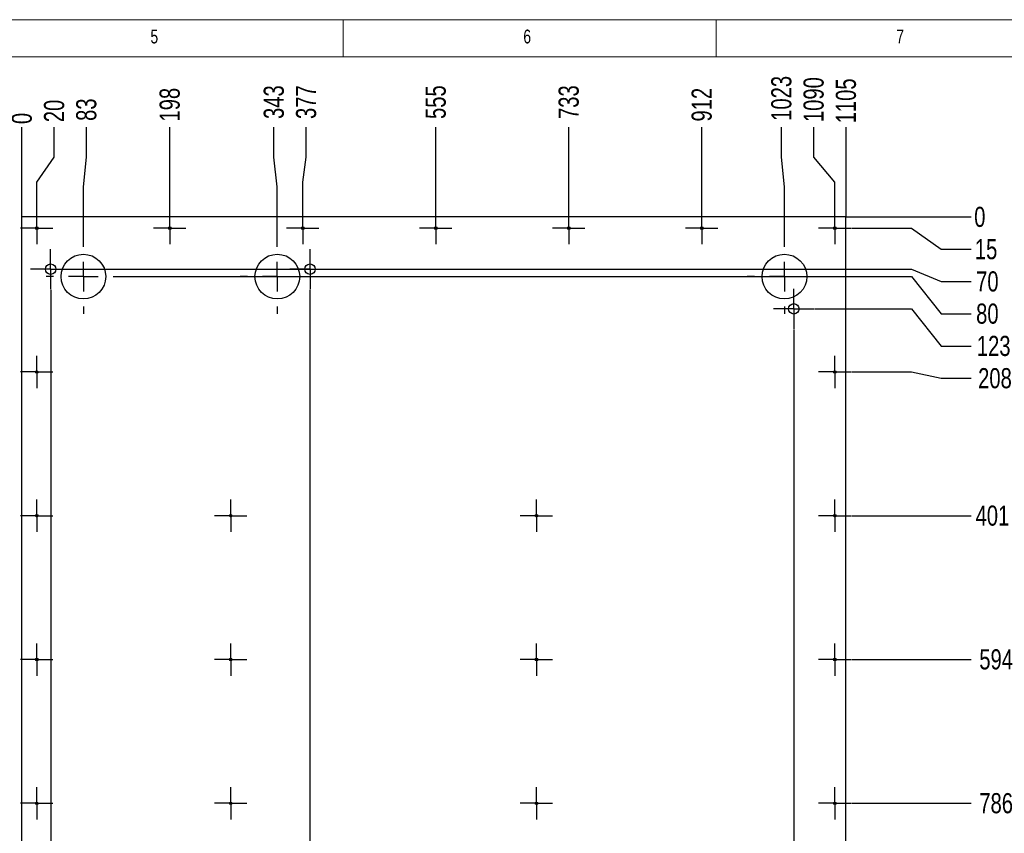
# Model space of a CAD drawing. Header units: millimetres. Extents: x 5 to 415, y 5 to 292.
# Tile 5 of 6: x 217 to 349, y 183 to 292. Entities that reach past the tile are written whole.
import ezdxf

# ---------------------------------------------------------------- set-up
doc = ezdxf.new("R2010")
doc.units = ezdxf.units.MM
doc.header["$PDSIZE"] = -1
doc.linetypes.add('CENTERX2', pattern=[20.32, 12.7, -2.54, 2.54, -2.54])
for name, color, linetype in [('COTES', 1, 'Continuous'), ('GRAVURES', 9, 'Continuous'), ('NOTES', 6, 'Continuous'), ('TRAIT-MIXTES', 3, 'CENTERX2')]:
    doc.layers.add(name, color=color, linetype=linetype)
doc.layers.add('TRAIT-FORT', color=4, linetype='Continuous', lineweight=25)
doc.styles.add('SLDTEXTSTYLE0', font='TXT', dxfattribs={"width": 0.75})
doc.dimstyles.new('SLDDIMSTYLE0', dxfattribs={"dimtxt": 2.7, "dimasz": 0.333333, "dimexe": 0, "dimexo": 0.0625, "dimgap": 0.675, "dimtad": 0, "dimtih": 1, "dimtoh": 1, "dimdec": 0, "dimlfac": 10, "dimrnd": 1e-09, "dimdsep": 46, "dimtxsty": 'SLDTEXTSTYLE0', "dimblk1": 'ORIGIN', "dimblk2": 'ORIGIN', "dimsah": 1, "dimcen": 0.09, "dimadec": 0, "dimazin": 2, "dimtfac": 1, "dimtdec": 0, "dimtofl": 0, "dimtmove": 0, "dimatfit": 3, "dimldrblk": 'ORIGIN', "dimfxl": 1, "dimfrac": 2, "dimtolj": 1, "dimtzin": 12, "dimarcsym": 0})
doc.dimstyles.new('SLDDIMSTYLE1', dxfattribs={"dimtxt": 2.7, "dimasz": 2, "dimexe": 0, "dimexo": 0.0625, "dimgap": 0.675, "dimtad": 0, "dimtih": 1, "dimtoh": 1, "dimdec": 0, "dimlfac": 10, "dimrnd": 1e-09, "dimzin": 12, "dimdsep": 46, "dimtxsty": 'SLDTEXTSTYLE0', "dimsah": 1, "dimcen": 0.09, "dimadec": 0, "dimazin": 3, "dimtfac": 1, "dimtdec": 0, "dimtofl": 0, "dimtmove": 0, "dimatfit": 3, "dimfxl": 1, "dimfrac": 2, "dimtolj": 1, "dimtzin": 12, "dimarcsym": 0})

# ---------------------------------------------------------------- blocks, each defined once
blk = doc.blocks.new('_D_29')
at = {"layer": 'COTES', "color": 0, "lineweight": -2, "transparency": 16777216}
blk.add_line((216.93, 265.6), (216.93, 277.57), dxfattribs=at)
at = {"layer": 'Defpoints', "color": 0, "transparency": 16777216}
for p in [(216.93, 277.57), (216.93, 265.54), (216.93, 265.54)]:
    blk.add_point(p, dxfattribs=at)
at = {"layer": 'COTES', "color": 0, "transparency": 16777216, "insert": (216.93, 278.75), "char_height": 2.7, "attachment_point": 5, "rotation": 90, "style": 'SLDTEXTSTYLE0'}
blk.add_mtext('\\A1;0', dxfattribs=at)
blk = doc.blocks.new('_Origin')
at = {"color": 0, "linetype": 'ByBlock', "lineweight": -2}
blk.add_line((0, 0), (-1, 0), dxfattribs=at)
blk.add_circle((0, 0), 0.5, dxfattribs=at)
blk = doc.blocks.new('_D_30')
at = {"layer": 'COTES', "color": 0, "lineweight": -2, "transparency": 16777216}
for p, q in [((221.26, 273.57), (221.26, 277.57)), ((218.93, 270.21), (221.26, 273.57)), ((218.93, 266.27), (218.93, 270.21))]:
    blk.add_line(p, q, dxfattribs=at)
at = {"layer": 'Defpoints', "color": 0, "transparency": 16777216}
for p in [(221.26, 277.57), (216.93, 265.54), (218.93, 266.21)]:
    blk.add_point(p, dxfattribs=at)
at = {"layer": 'COTES', "color": 0, "transparency": 16777216, "insert": (221.26, 279.76), "char_height": 2.7, "attachment_point": 5, "rotation": 90, "style": 'SLDTEXTSTYLE0'}
blk.add_mtext('\\A1;20', dxfattribs=at)
blk = doc.blocks.new('_D_31')
at = {"layer": 'COTES', "color": 0, "lineweight": -2, "transparency": 16777216}
for p, q in [((225.58, 273.57), (225.58, 277.57)), ((225.18, 269.57), (225.58, 273.57)), ((225.18, 262.6), (225.18, 269.57))]:
    blk.add_line(p, q, dxfattribs=at)
at = {"layer": 'Defpoints', "color": 0, "transparency": 16777216}
for p in [(225.58, 277.57), (216.93, 265.54), (225.18, 262.54)]:
    blk.add_point(p, dxfattribs=at)
at = {"layer": 'COTES', "color": 0, "transparency": 16777216, "insert": (225.58, 279.93), "char_height": 2.7, "attachment_point": 5, "rotation": 90, "style": 'SLDTEXTSTYLE0'}
blk.add_mtext('\\A1;83', dxfattribs=at)
blk = doc.blocks.new('_D_32')
at = {"layer": 'COTES', "color": 0, "lineweight": -2, "transparency": 16777216}
blk.add_line((236.76, 266.27), (236.76, 277.57), dxfattribs=at)
at = {"layer": 'Defpoints', "color": 0, "transparency": 16777216}
for p in [(236.76, 277.57), (216.93, 265.54), (236.76, 266.21)]:
    blk.add_point(p, dxfattribs=at)
at = {"layer": 'COTES', "color": 0, "transparency": 16777216, "insert": (236.76, 280.6), "char_height": 2.7, "attachment_point": 5, "rotation": 90, "style": 'SLDTEXTSTYLE0'}
blk.add_mtext('\\A1;198', dxfattribs=at)
blk = doc.blocks.new('_D_33')
at = {"layer": 'COTES', "color": 0, "lineweight": -2, "transparency": 16777216}
for p, q in [((250.72, 273.57), (250.72, 277.57)), ((251.18, 269.57), (250.72, 273.57)), ((251.18, 262.6), (251.18, 269.57))]:
    blk.add_line(p, q, dxfattribs=at)
at = {"layer": 'Defpoints', "color": 0, "transparency": 16777216}
for p in [(250.72, 277.57), (216.93, 265.54), (251.18, 262.54)]:
    blk.add_point(p, dxfattribs=at)
at = {"layer": 'COTES', "color": 0, "transparency": 16777216, "insert": (250.72, 280.94), "char_height": 2.7, "attachment_point": 5, "rotation": 90, "style": 'SLDTEXTSTYLE0'}
blk.add_mtext('\\A1;343', dxfattribs=at)
blk = doc.blocks.new('_D_34')
at = {"layer": 'COTES', "color": 0, "lineweight": -2, "transparency": 16777216}
for p, q in [((255.05, 273.57), (255.05, 277.57)), ((254.59, 270.21), (255.05, 273.57)), ((254.59, 266.27), (254.59, 270.21))]:
    blk.add_line(p, q, dxfattribs=at)
at = {"layer": 'Defpoints', "color": 0, "transparency": 16777216}
for p in [(255.05, 277.57), (216.93, 265.54), (254.59, 266.21)]:
    blk.add_point(p, dxfattribs=at)
at = {"layer": 'COTES', "color": 0, "transparency": 16777216, "insert": (255.05, 280.94), "char_height": 2.7, "attachment_point": 5, "rotation": 90, "style": 'SLDTEXTSTYLE0'}
blk.add_mtext('\\A1;377', dxfattribs=at)
blk = doc.blocks.new('_D_35')
at = {"layer": 'COTES', "color": 0, "lineweight": -2, "transparency": 16777216}
blk.add_line((272.43, 266.27), (272.43, 277.57), dxfattribs=at)
at = {"layer": 'Defpoints', "color": 0, "transparency": 16777216}
for p in [(272.43, 277.57), (216.93, 265.54), (272.43, 266.21)]:
    blk.add_point(p, dxfattribs=at)
at = {"layer": 'COTES', "color": 0, "transparency": 16777216, "insert": (272.43, 280.94), "char_height": 2.7, "attachment_point": 5, "rotation": 90, "style": 'SLDTEXTSTYLE0'}
blk.add_mtext('\\A1;555', dxfattribs=at)
blk = doc.blocks.new('_D_36')
at = {"layer": 'COTES', "color": 0, "lineweight": -2, "transparency": 16777216}
blk.add_line((290.26, 266.27), (290.26, 277.57), dxfattribs=at)
at = {"layer": 'Defpoints', "color": 0, "transparency": 16777216}
for p in [(290.26, 277.57), (216.93, 265.54), (290.26, 266.21)]:
    blk.add_point(p, dxfattribs=at)
at = {"layer": 'COTES', "color": 0, "transparency": 16777216, "insert": (290.26, 280.94), "char_height": 2.7, "attachment_point": 5, "rotation": 90, "style": 'SLDTEXTSTYLE0'}
blk.add_mtext('\\A1;733', dxfattribs=at)
blk = doc.blocks.new('_D_37')
at = {"layer": 'COTES', "color": 0, "lineweight": -2, "transparency": 16777216}
blk.add_line((308.09, 266.27), (308.09, 277.57), dxfattribs=at)
at = {"layer": 'Defpoints', "color": 0, "transparency": 16777216}
for p in [(308.09, 277.57), (216.93, 265.54), (308.09, 266.21)]:
    blk.add_point(p, dxfattribs=at)
at = {"layer": 'COTES', "color": 0, "transparency": 16777216, "insert": (308.09, 280.6), "char_height": 2.7, "attachment_point": 5, "rotation": 90, "style": 'SLDTEXTSTYLE0'}
blk.add_mtext('\\A1;912', dxfattribs=at)
blk = doc.blocks.new('_D_38')
at = {"layer": 'COTES', "color": 0, "lineweight": -2, "transparency": 16777216}
for p, q in [((318.77, 273.57), (318.77, 277.57)), ((319.18, 269.57), (318.77, 273.57)), ((319.18, 262.6), (319.18, 269.57))]:
    blk.add_line(p, q, dxfattribs=at)
at = {"layer": 'Defpoints', "color": 0, "transparency": 16777216}
for p in [(318.77, 277.57), (216.93, 265.54), (319.18, 262.54)]:
    blk.add_point(p, dxfattribs=at)
at = {"layer": 'COTES', "color": 0, "transparency": 16777216, "insert": (318.77, 281.45), "char_height": 2.7, "attachment_point": 5, "rotation": 90, "style": 'SLDTEXTSTYLE0'}
blk.add_mtext('\\A1;1023', dxfattribs=at)
blk = doc.blocks.new('_D_39')
at = {"layer": 'COTES', "color": 0, "lineweight": -2, "transparency": 16777216}
for p, q in [((323.1, 273.57), (323.1, 277.57)), ((325.93, 270.21), (323.1, 273.57)), ((325.93, 266.27), (325.93, 270.21))]:
    blk.add_line(p, q, dxfattribs=at)
at = {"layer": 'Defpoints', "color": 0, "transparency": 16777216}
for p in [(323.1, 277.57), (216.93, 265.54), (325.93, 266.21)]:
    blk.add_point(p, dxfattribs=at)
at = {"layer": 'COTES', "color": 0, "transparency": 16777216, "insert": (323.1, 281.28), "char_height": 2.7, "attachment_point": 5, "rotation": 90, "style": 'SLDTEXTSTYLE0'}
blk.add_mtext('\\A1;1090', dxfattribs=at)
blk = doc.blocks.new('_D_40')
at = {"layer": 'COTES', "color": 0, "lineweight": -2, "transparency": 16777216}
blk.add_line((327.43, 265.6), (327.43, 277.57), dxfattribs=at)
at = {"layer": 'Defpoints', "color": 0, "transparency": 16777216}
for p in [(327.43, 277.57), (216.93, 265.54), (327.43, 265.54)]:
    blk.add_point(p, dxfattribs=at)
at = {"layer": 'COTES', "color": 0, "transparency": 16777216, "insert": (327.43, 281.11), "char_height": 2.7, "attachment_point": 5, "rotation": 90, "style": 'SLDTEXTSTYLE0'}
blk.add_mtext('\\A1;1105', dxfattribs=at)
blk = doc.blocks.new('_D_42')
at = {"layer": 'COTES', "color": 0, "lineweight": -2, "transparency": 16777216}
for p, q in [((220.79, 255.78), (220.79, 122.85)), ((220.79, 122.85), (222.68, 118.85)), ((222.68, 118.85), (222.68, 114.85))]:
    blk.add_line(p, q, dxfattribs=at)
at = {"layer": 'Defpoints', "color": 0, "transparency": 16777216}
for p in [(220.79, 255.84), (216.93, 127.54), (222.68, 114.85)]:
    blk.add_point(p, dxfattribs=at)
at = {"layer": 'COTES', "color": 0, "transparency": 16777216, "insert": (222.68, 112.49), "char_height": 2.7, "attachment_point": 5, "rotation": 90, "style": 'SLDTEXTSTYLE0'}
blk.add_mtext('\\A1;39', dxfattribs=at)
blk = doc.blocks.new('_D_43')
at = {"layer": 'COTES', "color": 0, "lineweight": -2, "transparency": 16777216}
blk.add_line((255.56, 255.78), (255.56, 114.85), dxfattribs=at)
at = {"layer": 'Defpoints', "color": 0, "transparency": 16777216}
for p in [(255.56, 255.84), (216.93, 127.54), (255.56, 114.85)]:
    blk.add_point(p, dxfattribs=at)
at = {"layer": 'COTES', "color": 0, "transparency": 16777216, "insert": (255.56, 111.48), "char_height": 2.7, "attachment_point": 5, "rotation": 90, "style": 'SLDTEXTSTYLE0'}
blk.add_mtext('\\A1;386', dxfattribs=at)
blk = doc.blocks.new('_D_44')
at = {"layer": 'COTES', "color": 0, "lineweight": -2, "transparency": 16777216}
blk.add_line((320.43, 250.46), (320.43, 114.85), dxfattribs=at)
at = {"layer": 'Defpoints', "color": 0, "transparency": 16777216}
for p in [(320.43, 250.52), (216.93, 127.54), (320.43, 114.85)]:
    blk.add_point(p, dxfattribs=at)
at = {"layer": 'COTES', "color": 0, "transparency": 16777216, "insert": (320.43, 110.97), "char_height": 2.7, "attachment_point": 5, "rotation": 90, "style": 'SLDTEXTSTYLE0'}
blk.add_mtext('\\A1;1035', dxfattribs=at)
blk = doc.blocks.new('_D_46')
at = {"layer": 'COTES', "color": 0, "lineweight": -2, "transparency": 16777216}
blk.add_line((327.49, 265.54), (344.19, 265.54), dxfattribs=at)
at = {"layer": 'Defpoints', "color": 0, "transparency": 16777216}
for p in [(327.43, 265.54), (327.43, 265.54), (344.19, 265.54)]:
    blk.add_point(p, dxfattribs=at)
at = {"layer": 'COTES', "color": 0, "transparency": 16777216, "insert": (345.37, 265.54), "char_height": 2.7, "attachment_point": 5, "style": 'SLDTEXTSTYLE0'}
blk.add_mtext('\\A1;0', dxfattribs=at)
blk = doc.blocks.new('_D_47')
at = {"layer": 'COTES', "color": 0, "lineweight": -2, "transparency": 16777216}
for p, q in [((328.16, 264.04), (336.19, 264.04)), ((336.19, 264.04), (340.19, 261.21)), ((340.19, 261.21), (344.19, 261.21))]:
    blk.add_line(p, q, dxfattribs=at)
at = {"layer": 'Defpoints', "color": 0, "transparency": 16777216}
for p in [(327.43, 265.54), (328.1, 264.04), (344.19, 261.21)]:
    blk.add_point(p, dxfattribs=at)
at = {"layer": 'COTES', "color": 0, "transparency": 16777216, "insert": (346.21, 261.21), "char_height": 2.7, "attachment_point": 5, "style": 'SLDTEXTSTYLE0'}
blk.add_mtext('\\A1;15', dxfattribs=at)
blk = doc.blocks.new('_D_48')
at = {"layer": 'COTES', "color": 0, "lineweight": -2, "transparency": 16777216}
for p, q in [((223.55, 258.54), (336.19, 258.54)), ((336.19, 258.54), (340.19, 256.88)), ((340.19, 256.88), (344.19, 256.88))]:
    blk.add_line(p, q, dxfattribs=at)
at = {"layer": 'Defpoints', "color": 0, "transparency": 16777216}
for p in [(327.43, 265.54), (223.49, 258.54), (344.19, 256.88)]:
    blk.add_point(p, dxfattribs=at)
at = {"layer": 'COTES', "color": 0, "transparency": 16777216, "insert": (346.38, 256.88), "char_height": 2.7, "attachment_point": 5, "style": 'SLDTEXTSTYLE0'}
blk.add_mtext('\\A1;70', dxfattribs=at)
blk = doc.blocks.new('_D_49')
at = {"layer": 'COTES', "color": 0, "lineweight": -2, "transparency": 16777216}
for p, q in [((230.24, 257.54), (336.19, 257.54)), ((336.19, 257.54), (340.19, 252.56)), ((340.19, 252.56), (344.19, 252.56))]:
    blk.add_line(p, q, dxfattribs=at)
at = {"layer": 'Defpoints', "color": 0, "transparency": 16777216}
for p in [(327.43, 265.54), (230.18, 257.54), (344.19, 252.56)]:
    blk.add_point(p, dxfattribs=at)
at = {"layer": 'COTES', "color": 0, "transparency": 16777216, "insert": (346.38, 252.56), "char_height": 2.7, "attachment_point": 5, "style": 'SLDTEXTSTYLE0'}
blk.add_mtext('\\A1;80', dxfattribs=at)
blk = doc.blocks.new('_D_50')
at = {"layer": 'COTES', "color": 0, "lineweight": -2, "transparency": 16777216}
for p, q in [((323.19, 253.22), (336.19, 253.22)), ((336.19, 253.22), (340.19, 248.23)), ((340.19, 248.23), (344.19, 248.23))]:
    blk.add_line(p, q, dxfattribs=at)
at = {"layer": 'Defpoints', "color": 0, "transparency": 16777216}
for p in [(327.43, 265.54), (323.13, 253.22), (344.19, 248.23)]:
    blk.add_point(p, dxfattribs=at)
at = {"layer": 'COTES', "color": 0, "transparency": 16777216, "insert": (347.23, 248.23), "char_height": 2.7, "attachment_point": 5, "style": 'SLDTEXTSTYLE0'}
blk.add_mtext('\\A1;123', dxfattribs=at)
blk = doc.blocks.new('_D_51')
at = {"layer": 'COTES', "color": 0, "lineweight": -2, "transparency": 16777216}
for p, q in [((328.16, 244.76), (336.19, 244.76)), ((336.19, 244.76), (340.19, 243.9)), ((340.19, 243.9), (344.19, 243.9))]:
    blk.add_line(p, q, dxfattribs=at)
at = {"layer": 'Defpoints', "color": 0, "transparency": 16777216}
for p in [(327.43, 265.54), (328.1, 244.76), (344.19, 243.9)]:
    blk.add_point(p, dxfattribs=at)
at = {"layer": 'COTES', "color": 0, "transparency": 16777216, "insert": (347.4, 243.9), "char_height": 2.7, "attachment_point": 5, "style": 'SLDTEXTSTYLE0'}
blk.add_mtext('\\A1;208', dxfattribs=at)
blk = doc.blocks.new('_D_52')
at = {"layer": 'COTES', "color": 0, "lineweight": -2, "transparency": 16777216}
blk.add_line((328.16, 225.47), (344.19, 225.47), dxfattribs=at)
at = {"layer": 'Defpoints', "color": 0, "transparency": 16777216}
for p in [(327.43, 265.54), (328.1, 225.47), (344.19, 225.47)]:
    blk.add_point(p, dxfattribs=at)
at = {"layer": 'COTES', "color": 0, "transparency": 16777216, "insert": (347.06, 225.47), "char_height": 2.7, "attachment_point": 5, "style": 'SLDTEXTSTYLE0'}
blk.add_mtext('\\A1;401', dxfattribs=at)
blk = doc.blocks.new('_D_53')
at = {"layer": 'COTES', "color": 0, "lineweight": -2, "transparency": 16777216}
blk.add_line((328.16, 206.19), (344.19, 206.19), dxfattribs=at)
at = {"layer": 'Defpoints', "color": 0, "transparency": 16777216}
for p in [(327.43, 265.54), (328.1, 206.19), (344.19, 206.19)]:
    blk.add_point(p, dxfattribs=at)
at = {"layer": 'COTES', "color": 0, "transparency": 16777216, "insert": (347.56, 206.19), "char_height": 2.7, "attachment_point": 5, "style": 'SLDTEXTSTYLE0'}
blk.add_mtext('\\A1;594', dxfattribs=at)
blk = doc.blocks.new('_D_54')
at = {"layer": 'COTES', "color": 0, "lineweight": -2, "transparency": 16777216}
blk.add_line((328.16, 186.9), (344.19, 186.9), dxfattribs=at)
at = {"layer": 'Defpoints', "color": 0, "transparency": 16777216}
for p in [(327.43, 265.54), (328.1, 186.9), (344.19, 186.9)]:
    blk.add_point(p, dxfattribs=at)
at = {"layer": 'COTES', "color": 0, "transparency": 16777216, "insert": (347.56, 186.9), "char_height": 2.7, "attachment_point": 5, "style": 'SLDTEXTSTYLE0'}
blk.add_mtext('\\A1;786', dxfattribs=at)
blk = doc.blocks.new('_D_55')
at = {"layer": 'COTES', "color": 0, "lineweight": -2, "transparency": 16777216}
blk.add_line((328.16, 167.61), (344.19, 167.61), dxfattribs=at)
at = {"layer": 'Defpoints', "color": 0, "transparency": 16777216}
for p in [(327.43, 265.54), (328.1, 167.61), (344.19, 167.61)]:
    blk.add_point(p, dxfattribs=at)
at = {"layer": 'COTES', "color": 0, "transparency": 16777216, "insert": (347.56, 167.61), "char_height": 2.7, "attachment_point": 5, "style": 'SLDTEXTSTYLE0'}
blk.add_mtext('\\A1;979', dxfattribs=at)
blk = doc.blocks.new('_D_56')
at = {"layer": 'COTES', "color": 0, "lineweight": -2, "transparency": 16777216}
blk.add_line((328.16, 148.33), (344.19, 148.33), dxfattribs=at)
at = {"layer": 'Defpoints', "color": 0, "transparency": 16777216}
for p in [(327.43, 265.54), (328.1, 148.33), (344.19, 148.33)]:
    blk.add_point(p, dxfattribs=at)
at = {"layer": 'COTES', "color": 0, "transparency": 16777216, "insert": (347.9, 148.33), "char_height": 2.7, "attachment_point": 5, "style": 'SLDTEXTSTYLE0'}
blk.add_mtext('\\A1;1172', dxfattribs=at)
blk = doc.blocks.new('_D_57')
at = {"layer": 'COTES', "color": 0, "lineweight": -2, "transparency": 16777216}
for p, q in [((336.19, 139.87), (340.19, 141.53)), ((340.19, 141.53), (344.19, 141.53)), ((323.19, 139.87), (336.19, 139.87))]:
    blk.add_line(p, q, dxfattribs=at)
at = {"layer": 'Defpoints', "color": 0, "transparency": 16777216}
for p in [(327.43, 265.54), (344.19, 141.53), (323.13, 139.87)]:
    blk.add_point(p, dxfattribs=at)
at = {"layer": 'COTES', "color": 0, "transparency": 16777216, "insert": (348.24, 141.53), "char_height": 2.7, "attachment_point": 5, "style": 'SLDTEXTSTYLE0'}
blk.add_mtext('\\A1;1257', dxfattribs=at)
blk = doc.blocks.new('_D_58')
at = {"layer": 'COTES', "color": 0, "lineweight": -2, "transparency": 16777216}
for p, q in [((336.19, 135.54), (340.19, 137.2)), ((340.19, 137.2), (344.19, 137.2)), ((230.24, 135.54), (336.19, 135.54))]:
    blk.add_line(p, q, dxfattribs=at)
at = {"layer": 'Defpoints', "color": 0, "transparency": 16777216}
for p in [(327.43, 265.54), (344.19, 137.2), (230.18, 135.54)]:
    blk.add_point(p, dxfattribs=at)
at = {"layer": 'COTES', "color": 0, "transparency": 16777216, "insert": (347.9, 137.2), "char_height": 2.7, "attachment_point": 5, "style": 'SLDTEXTSTYLE0'}
blk.add_mtext('\\A1;1300', dxfattribs=at)
blk = doc.blocks.new('_D_59')
at = {"layer": 'COTES', "color": 0, "lineweight": -2, "transparency": 16777216}
for p, q in [((223.55, 134.54), (336.19, 134.54)), ((336.19, 134.54), (340.19, 132.87)), ((340.19, 132.87), (344.19, 132.87))]:
    blk.add_line(p, q, dxfattribs=at)
at = {"layer": 'Defpoints', "color": 0, "transparency": 16777216}
for p in [(327.43, 265.54), (223.49, 134.54), (344.19, 132.87)]:
    blk.add_point(p, dxfattribs=at)
at = {"layer": 'COTES', "color": 0, "transparency": 16777216, "insert": (347.73, 132.87), "char_height": 2.7, "attachment_point": 5, "style": 'SLDTEXTSTYLE0'}
blk.add_mtext('\\A1;1310', dxfattribs=at)
blk = doc.blocks.new('_D_60')
at = {"layer": 'COTES', "color": 0, "lineweight": -2, "transparency": 16777216}
blk.add_line((327.49, 127.54), (344.19, 127.54), dxfattribs=at)
at = {"layer": 'Defpoints', "color": 0, "transparency": 16777216}
for p in [(327.43, 265.54), (327.43, 127.54), (344.19, 127.54)]:
    blk.add_point(p, dxfattribs=at)
at = {"layer": 'COTES', "color": 0, "transparency": 16777216, "insert": (348.07, 127.54), "char_height": 2.7, "attachment_point": 5, "style": 'SLDTEXTSTYLE0'}
blk.add_mtext('\\A1;1380', dxfattribs=at)
blk = doc.blocks.new('SW_CENTERMARKSYMBOL_38')
at = {"layer": 'TRAIT-MIXTES', "color": 0}
for p, q in [((0, 2), (0, 2.7)), ((0, 0), (0, 2)), ((-2, 0), (-2.7, 0)), ((0, 0), (-2, 0)), ((0, 0), (0, -2)), ((0, 0), (2, 0)), ((2, 0), (2.7, 0)), ((0, -2), (0, -2.7))]:
    blk.add_line(p, q, dxfattribs=at)
blk = doc.blocks.new('SW_CENTERMARKSYMBOL_42')
at = {"layer": 'TRAIT-MIXTES', "color": 0}
for p, q in [((0, 2), (0, 2.7)), ((0, 0), (0, 2)), ((-2, 0), (-2.7, 0)), ((0, 0), (-2, 0)), ((0, 0), (0, -2)), ((0, 0), (2, 0)), ((2, 0), (2.7, 0)), ((0, -2), (0, -2.7))]:
    blk.add_line(p, q, dxfattribs=at)
blk = doc.blocks.new('SW_CENTERMARKSYMBOL_43')
at = {"layer": 'TRAIT-MIXTES', "color": 0}
for p, q in [((0, 2), (0, 2.7)), ((0, 0), (0, 2)), ((-2, 0), (-2.7, 0)), ((0, 0), (-2, 0)), ((0, 0), (0, -2)), ((0, 0), (2, 0)), ((2, 0), (2.7, 0)), ((0, -2), (0, -2.7))]:
    blk.add_line(p, q, dxfattribs=at)
blk = doc.blocks.new('SW_CENTERMARKSYMBOL_44')
at = {"layer": 'TRAIT-MIXTES', "color": 0}
for p, q in [((0, 2), (0, 2.17)), ((0, 0), (0, 2)), ((-2, 0), (-2.17, 0)), ((0, 0), (-2, 0)), ((0, 0), (0, -2)), ((0, 0), (2, 0)), ((2, 0), (2.17, 0)), ((0, -2), (0, -2.17))]:
    blk.add_line(p, q, dxfattribs=at)
blk = doc.blocks.new('SW_CENTERMARKSYMBOL_45')
at = {"layer": 'TRAIT-MIXTES', "color": 0}
for p, q in [((0, 2), (0, 2.17)), ((0, 0), (0, 2)), ((-2, 0), (-2.17, 0)), ((0, 0), (-2, 0)), ((0, 0), (0, -2)), ((0, 0), (2, 0)), ((2, 0), (2.17, 0)), ((0, -2), (0, -2.17))]:
    blk.add_line(p, q, dxfattribs=at)
blk = doc.blocks.new('SW_CENTERMARKSYMBOL_46')
at = {"layer": 'TRAIT-MIXTES', "color": 0}
for p, q in [((0, 2), (0, 2.17)), ((0, 0), (0, 2)), ((-2, 0), (-2.17, 0)), ((0, 0), (-2, 0)), ((0, 0), (0, -2)), ((0, 0), (2, 0)), ((2, 0), (2.17, 0)), ((0, -2), (0, -2.17))]:
    blk.add_line(p, q, dxfattribs=at)
blk = doc.blocks.new('SW_CENTERMARKSYMBOL_47')
at = {"layer": 'TRAIT-MIXTES', "color": 0}
for p, q in [((0, 2), (0, 2.17)), ((0, 0), (0, 2)), ((-2, 0), (-2.17, 0)), ((0, 0), (-2, 0)), ((0, 0), (0, -2)), ((0, 0), (2, 0)), ((2, 0), (2.17, 0)), ((0, -2), (0, -2.17))]:
    blk.add_line(p, q, dxfattribs=at)
blk = doc.blocks.new('SW_CENTERMARKSYMBOL_48')
at = {"layer": 'TRAIT-MIXTES', "color": 0}
for p, q in [((0, 2), (0, 2.17)), ((0, 0), (0, 2)), ((-2, 0), (-2.17, 0)), ((0, 0), (-2, 0)), ((0, 0), (0, -2)), ((0, 0), (2, 0)), ((2, 0), (2.17, 0)), ((0, -2), (0, -2.17))]:
    blk.add_line(p, q, dxfattribs=at)
blk = doc.blocks.new('SW_CENTERMARKSYMBOL_49')
at = {"layer": 'TRAIT-MIXTES', "color": 0}
for p, q in [((0, 2), (0, 2.17)), ((0, 0), (0, 2)), ((-2, 0), (-2.17, 0)), ((0, 0), (-2, 0)), ((0, 0), (0, -2)), ((0, 0), (2, 0)), ((2, 0), (2.17, 0)), ((0, -2), (0, -2.17))]:
    blk.add_line(p, q, dxfattribs=at)
blk = doc.blocks.new('SW_CENTERMARKSYMBOL_50')
at = {"layer": 'TRAIT-MIXTES', "color": 0}
for p, q in [((0, 2), (0, 2.17)), ((0, 0), (0, 2)), ((-2, 0), (-2.17, 0)), ((0, 0), (-2, 0)), ((0, 0), (0, -2)), ((0, 0), (2, 0)), ((2, 0), (2.17, 0)), ((0, -2), (0, -2.17))]:
    blk.add_line(p, q, dxfattribs=at)
blk = doc.blocks.new('SW_CENTERMARKSYMBOL_51')
at = {"layer": 'TRAIT-MIXTES', "color": 0}
for p, q in [((0, 2), (0, 2.17)), ((0, 0), (0, 2)), ((-2, 0), (-2.17, 0)), ((0, 0), (-2, 0)), ((0, 0), (0, -2)), ((0, 0), (2, 0)), ((2, 0), (2.17, 0)), ((0, -2), (0, -2.17))]:
    blk.add_line(p, q, dxfattribs=at)
blk = doc.blocks.new('SW_CENTERMARKSYMBOL_52')
at = {"layer": 'TRAIT-MIXTES', "color": 0}
for p, q in [((0, 2), (0, 2.17)), ((0, 0), (0, 2)), ((-2, 0), (-2.17, 0)), ((0, 0), (-2, 0)), ((0, 0), (0, -2)), ((0, 0), (2, 0)), ((2, 0), (2.17, 0)), ((0, -2), (0, -2.17))]:
    blk.add_line(p, q, dxfattribs=at)
blk = doc.blocks.new('SW_CENTERMARKSYMBOL_53')
at = {"layer": 'TRAIT-MIXTES', "color": 0}
for p, q in [((0, 2), (0, 2.17)), ((0, 0), (0, 2)), ((-2, 0), (-2.17, 0)), ((0, 0), (-2, 0)), ((0, 0), (0, -2)), ((0, 0), (2, 0)), ((2, 0), (2.17, 0)), ((0, -2), (0, -2.17))]:
    blk.add_line(p, q, dxfattribs=at)
blk = doc.blocks.new('SW_CENTERMARKSYMBOL_62')
at = {"layer": 'TRAIT-MIXTES', "color": 0}
for p, q in [((0, 2), (0, 2.17)), ((0, 0), (0, 2)), ((-2, 0), (-2.17, 0)), ((0, 0), (-2, 0)), ((0, 0), (0, -2)), ((0, 0), (2, 0)), ((2, 0), (2.17, 0)), ((0, -2), (0, -2.17))]:
    blk.add_line(p, q, dxfattribs=at)
blk = doc.blocks.new('SW_CENTERMARKSYMBOL_63')
at = {"layer": 'TRAIT-MIXTES', "color": 0}
for p, q in [((0, 2), (0, 2.17)), ((0, 0), (0, 2)), ((-2, 0), (-2.17, 0)), ((0, 0), (-2, 0)), ((0, 0), (0, -2)), ((0, 0), (2, 0)), ((2, 0), (2.17, 0)), ((0, -2), (0, -2.17))]:
    blk.add_line(p, q, dxfattribs=at)
blk = doc.blocks.new('SW_CENTERMARKSYMBOL_64')
at = {"layer": 'TRAIT-MIXTES', "color": 0}
for p, q in [((0, 2), (0, 2.17)), ((0, 0), (0, 2)), ((-2, 0), (-2.17, 0)), ((0, 0), (-2, 0)), ((0, 0), (0, -2)), ((0, 0), (2, 0)), ((2, 0), (2.17, 0)), ((0, -2), (0, -2.17))]:
    blk.add_line(p, q, dxfattribs=at)
blk = doc.blocks.new('SW_CENTERMARKSYMBOL_65')
at = {"layer": 'TRAIT-MIXTES', "color": 0}
for p, q in [((0, 2), (0, 2.17)), ((0, 0), (0, 2)), ((-2, 0), (-2.17, 0)), ((0, 0), (-2, 0)), ((0, 0), (0, -2)), ((0, 0), (2, 0)), ((2, 0), (2.17, 0)), ((0, -2), (0, -2.17))]:
    blk.add_line(p, q, dxfattribs=at)
blk = doc.blocks.new('SW_CENTERMARKSYMBOL_67')
at = {"layer": 'TRAIT-MIXTES', "color": 0}
for p, q in [((0, 2), (0, 2.17)), ((0, 0), (0, 2)), ((-2, 0), (-2.17, 0)), ((0, 0), (-2, 0)), ((0, 0), (0, -2)), ((0, 0), (2, 0)), ((2, 0), (2.17, 0)), ((0, -2), (0, -2.17))]:
    blk.add_line(p, q, dxfattribs=at)
blk = doc.blocks.new('SW_CENTERMARKSYMBOL_68')
at = {"layer": 'TRAIT-MIXTES', "color": 0}
for p, q in [((0, 2), (0, 2.17)), ((0, 0), (0, 2)), ((-2, 0), (-2.17, 0)), ((0, 0), (-2, 0)), ((0, 0), (0, -2)), ((0, 0), (2, 0)), ((2, 0), (2.17, 0)), ((0, -2), (0, -2.17))]:
    blk.add_line(p, q, dxfattribs=at)
blk = doc.blocks.new('SW_CENTERMARKSYMBOL_72')
at = {"layer": 'TRAIT-MIXTES', "color": 0}
for p, q in [((0, 2), (0, 2.17)), ((0, 0), (0, 2)), ((-2, 0), (-2.17, 0)), ((0, 0), (-2, 0)), ((0, 0), (0, -2)), ((0, 0), (2, 0)), ((2, 0), (2.17, 0)), ((0, -2), (0, -2.17))]:
    blk.add_line(p, q, dxfattribs=at)
blk = doc.blocks.new('SW_CENTERMARKSYMBOL_73')
at = {"layer": 'TRAIT-MIXTES', "color": 0}
for p, q in [((0, 2), (0, 2.17)), ((0, 0), (0, 2)), ((-2, 0), (-2.17, 0)), ((0, 0), (-2, 0)), ((0, 0), (0, -2)), ((0, 0), (2, 0)), ((2, 0), (2.17, 0)), ((0, -2), (0, -2.17))]:
    blk.add_line(p, q, dxfattribs=at)
blk = doc.blocks.new('SW_CENTERMARKSYMBOL_75')
at = {"layer": 'TRAIT-MIXTES', "color": 0}
for p, q in [((0, 2), (0, 2.17)), ((0, 0), (0, 2)), ((-2, 0), (-2.17, 0)), ((0, 0), (-2, 0)), ((0, 0), (0, -2)), ((0, 0), (2, 0)), ((2, 0), (2.17, 0)), ((0, -2), (0, -2.17))]:
    blk.add_line(p, q, dxfattribs=at)
blk = doc.blocks.new('SW_CENTERMARKSYMBOL_76')
at = {"layer": 'TRAIT-MIXTES', "color": 0}
for p, q in [((0, 2), (0, 2.17)), ((0, 0), (0, 2)), ((-2, 0), (-2.17, 0)), ((0, 0), (-2, 0)), ((0, 0), (0, -2)), ((0, 0), (2, 0)), ((2, 0), (2.17, 0)), ((0, -2), (0, -2.17))]:
    blk.add_line(p, q, dxfattribs=at)
blk = doc.blocks.new('SW_CENTERMARKSYMBOL_77')
at = {"layer": 'TRAIT-MIXTES', "color": 0}
for p, q in [((0, 2), (0, 2.17)), ((0, 0), (0, 2)), ((-2, 0), (-2.17, 0)), ((0, 0), (-2, 0)), ((0, 0), (0, -2)), ((0, 0), (2, 0)), ((2, 0), (2.17, 0)), ((0, -2), (0, -2.17))]:
    blk.add_line(p, q, dxfattribs=at)
blk = doc.blocks.new('SW_CENTERMARKSYMBOL_78')
at = {"layer": 'TRAIT-MIXTES', "color": 0}
for p, q in [((0, 4), (0, 5)), ((0, 0), (0, 2)), ((-4, 0), (-5, 0)), ((0, 0), (-2, 0)), ((0, 0), (0, -2)), ((0, 0), (2, 0)), ((4, 0), (5, 0)), ((0, -4), (0, -5))]:
    blk.add_line(p, q, dxfattribs=at)
blk = doc.blocks.new('SW_CENTERMARKSYMBOL_79')
at = {"layer": 'TRAIT-MIXTES', "color": 0}
for p, q in [((0, 4), (0, 5)), ((0, 0), (0, 2)), ((-4, 0), (-5, 0)), ((0, 0), (-2, 0)), ((0, 0), (0, -2)), ((0, 0), (2, 0)), ((4, 0), (5, 0)), ((0, -4), (0, -5))]:
    blk.add_line(p, q, dxfattribs=at)
blk = doc.blocks.new('SW_CENTERMARKSYMBOL_80')
at = {"layer": 'TRAIT-MIXTES', "color": 0}
for p, q in [((0, 4), (0, 5)), ((0, 0), (0, 2)), ((-4, 0), (-5, 0)), ((0, 0), (-2, 0)), ((0, 0), (0, -2)), ((0, 0), (2, 0)), ((4, 0), (5, 0)), ((0, -4), (0, -5))]:
    blk.add_line(p, q, dxfattribs=at)

msp = doc.modelspace()

# ---------------------------------------------------------------- linework, layer by layer
at = {"lineweight": 18}
for p, q in [((415, 292), (5, 292)), ((260, 287), (260, 292)), ((310, 292), (310, 287)), ((410, 287), (10, 287))]:
    msp.add_line(p, q, dxfattribs=at)
at = {"layer": 'GRAVURES', "lineweight": 25}
for centre in [(225.1763, 257.5423), (251.1763, 257.5423), (319.1763, 257.5423)]:
    msp.add_circle(centre, 3, dxfattribs=at)
at = {"layer": 'TRAIT-FORT', "lineweight": 25}
for p, q in [((327.4263, 265.5424), (216.9263, 265.5424)), ((216.9263, 127.5424), (216.9263, 265.5424)), ((327.4263, 127.5424), (327.4263, 265.5424))]:
    msp.add_line(p, q, dxfattribs=at)
for centre, radius in [((218.9253, 264.0424), 0.17), ((236.7588, 264.0424), 0.17), ((254.5923, 264.0424), 0.17), ((272.4258, 264.0424), 0.17), ((290.2593, 264.0424), 0.17), ((308.0928, 264.0424), 0.17), ((325.9263, 264.0424), 0.17), ((220.7888, 258.5424), 0.7), ((255.5638, 258.5424), 0.7), ((320.4263, 253.2194), 0.7), ((218.9253, 244.7566), 0.17), ((325.9263, 244.7566), 0.17), ((218.9253, 225.4709), 0.17), ((244.9263, 225.4709), 0.17), ((285.9263, 225.4709), 0.17), ((325.9263, 225.4709), 0.17), ((218.9253, 206.1852), 0.17), ((244.9263, 206.1852), 0.17), ((285.9263, 206.1852), 0.17), ((325.9263, 206.1852), 0.17), ((218.9253, 186.8995), 0.17), ((244.9263, 186.8995), 0.17), ((285.9263, 186.8995), 0.17), ((325.9263, 186.8995), 0.17)]:
    msp.add_circle(centre, radius, dxfattribs=at)

# ---------------------------------------------------------------- block references
at = {"layer": 'TRAIT-MIXTES'}
for name, p in [('SW_CENTERMARKSYMBOL_75', (218.9253, 264.0424)), ('SW_CENTERMARKSYMBOL_50', (236.7588, 264.0424)), ('SW_CENTERMARKSYMBOL_49', (254.5923, 264.0424)), ('SW_CENTERMARKSYMBOL_48', (272.4258, 264.0424)), ('SW_CENTERMARKSYMBOL_47', (290.2593, 264.0424)), ('SW_CENTERMARKSYMBOL_46', (308.0928, 264.0424)), ('SW_CENTERMARKSYMBOL_45', (325.9263, 264.0424)), ('SW_CENTERMARKSYMBOL_78', (225.1763, 257.5423)), ('SW_CENTERMARKSYMBOL_79', (251.1763, 257.5423)), ('SW_CENTERMARKSYMBOL_80', (319.1763, 257.5423)), ('SW_CENTERMARKSYMBOL_42', (220.7888, 258.5424)), ('SW_CENTERMARKSYMBOL_43', (255.5638, 258.5424)), ('SW_CENTERMARKSYMBOL_38', (320.4263, 253.2194)), ('SW_CENTERMARKSYMBOL_76', (218.9253, 244.7566)), ('SW_CENTERMARKSYMBOL_44', (325.9263, 244.7566)), ('SW_CENTERMARKSYMBOL_77', (218.9253, 225.4709)), ('SW_CENTERMARKSYMBOL_65', (244.9263, 225.4709)), ('SW_CENTERMARKSYMBOL_64', (285.9263, 225.4709)), ('SW_CENTERMARKSYMBOL_51', (325.9263, 225.4709)), ('SW_CENTERMARKSYMBOL_72', (218.9253, 206.1852)), ('SW_CENTERMARKSYMBOL_68', (244.9263, 206.1852)), ('SW_CENTERMARKSYMBOL_63', (285.9263, 206.1852)), ('SW_CENTERMARKSYMBOL_52', (325.9263, 206.1852)), ('SW_CENTERMARKSYMBOL_73', (218.9253, 186.8995)), ('SW_CENTERMARKSYMBOL_67', (244.9263, 186.8995)), ('SW_CENTERMARKSYMBOL_62', (285.9263, 186.8995)), ('SW_CENTERMARKSYMBOL_53', (325.9263, 186.8995))]:
    msp.add_blockref(name, p, dxfattribs=at)

# ---------------------------------------------------------------- texts
at = {"layer": 'NOTES', "char_height": 1.8521, "attachment_point": 1, "style": 'SLDTEXTSTYLE0'}
for s, insert in [('5', (234.1667, 290.668)), ('6', (284.1667, 290.668)), ('7', (334.1667, 290.668))]:
    msp.add_mtext(s, dxfattribs=dict(at, insert=insert))

# ---------------------------------------------------------------- dimensions: what is measured, and where the dimension line sits
at = {"layer": 'COTES'}
for feature_location, offset, dtype, origin, dimstyle, picture, middle in [((319.17628, 262.54235), (-0.40824, 15.0247), 1, (216.92627, 265.54235), 'SLDDIMSTYLE1', '_D_38', (318.76804, 281.4483)), ((325.9263, 266.2124), (-2.8291, 11.3547), 1, (216.9263, 265.5424), 'SLDDIMSTYLE1', '_D_39', (323.0972, 281.2795)), ((327.4263, 265.5424), (0, 12.0247), 1, (216.9263, 265.5424), 'SLDDIMSTYLE1', '_D_40', (327.4263, 281.1108)), ((251.17628, 262.54235), (-0.45656, 15.0247), 1, (216.92627, 265.54235), 'SLDDIMSTYLE1', '_D_33', (250.71972, 280.94205)), ((254.5923, 266.2124), (0.4566, 11.3547), 1, (216.9263, 265.5424), 'SLDDIMSTYLE1', '_D_34', (255.0488, 280.942)), ((272.4258, 266.2124), (0, 11.3547), 1, (216.9263, 265.5424), 'SLDDIMSTYLE1', '_D_35', (272.4258, 280.942)), ((290.2593, 266.2124), (0, 11.3547), 1, (216.9263, 265.5424), 'SLDDIMSTYLE1', '_D_36', (290.2593, 280.942)), ((236.7588, 266.2124), (0, 11.3547), 1, (216.9263, 265.5424), 'SLDDIMSTYLE1', '_D_32', (236.7588, 280.6045)), ((308.0928, 266.2124), (0, 11.3547), 1, (216.9263, 265.5424), 'SLDDIMSTYLE1', '_D_37', (308.0928, 280.6045)), ((225.17628, 262.54235), (0.40821, 15.0247), 1, (216.92627, 265.54235), 'SLDDIMSTYLE1', '_D_31', (225.58449, 279.92955)), ((218.9253, 266.2124), (2.3301, 11.3547), 1, (216.9263, 265.5424), 'SLDDIMSTYLE1', '_D_30', (221.2554, 279.7608)), ((216.9262669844, 265.5423541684), (0, 12.0246935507), 1, (216.9262669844, 265.5423541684), 'SLDDIMSTYLE0', '_D_29', (216.9262669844, 278.748297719)), ((327.4262669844, 265.5423541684), (16.7635232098, 0), 0, (327.4262669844, 265.5423541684), 'SLDDIMSTYLE0', '_D_46', (345.3710401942, 265.5423541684)), ((223.4888, 258.5424), (120.701, -1.6582), 0, (327.4263, 265.5424), 'SLDDIMSTYLE1', '_D_48', (346.3835, 256.8841)), ((223.4888, 134.5424), (120.701, -1.6677), 0, (327.4263, 265.5424), 'SLDDIMSTYLE1', '_D_59', (347.7335, 132.8747)), ((230.1763, 257.5423), (114.0135, -4.9873), 0, (327.4263, 265.5424), 'SLDDIMSTYLE1', '_D_49', (346.3835, 252.555)), ((230.1763, 135.5423), (114.0135, 1.6615), 0, (327.4263, 265.5424), 'SLDDIMSTYLE1', '_D_58', (347.9023, 137.2038)), ((323.1263, 253.2194), (21.0635, -4.9935), 0, (327.4263, 265.5424), 'SLDDIMSTYLE1', '_D_50', (347.2273, 248.2259)), ((323.1263, 139.8653), (21.0635, 1.6677), 0, (327.4263, 265.5424), 'SLDDIMSTYLE1', '_D_57', (348.2398, 141.5329)), ((328.0963, 264.0424), (16.0935, -2.8291), 0, (327.4263, 265.5424), 'SLDDIMSTYLE1', '_D_47', (346.2148, 261.2132)), ((328.0963, 244.7566), (16.0935, -0.8598), 0, (327.4263, 265.5424), 'SLDDIMSTYLE1', '_D_51', (347.396, 243.8968)), ((328.0963, 225.4709), (16.0935, 0), 0, (327.4263, 265.5424), 'SLDDIMSTYLE1', '_D_52', (347.0585, 225.4709)), ((328.0963, 206.1852), (16.0935, 0), 0, (327.4263, 265.5424), 'SLDDIMSTYLE1', '_D_53', (347.5648, 206.1852)), ((328.0963, 186.8995), (16.0935, 0), 0, (327.4263, 265.5424), 'SLDDIMSTYLE1', '_D_54', (347.5648, 186.8995)), ((328.0963, 167.6138), (16.0935, 0), 0, (327.4263, 265.5424), 'SLDDIMSTYLE1', '_D_55', (347.5648, 167.6138)), ((328.0963, 148.3281), (16.0935, 0), 0, (327.4263, 265.5424), 'SLDDIMSTYLE1', '_D_56', (347.9023, 148.3281)), ((327.4263, 127.5424), (16.7635, 0), 0, (327.4263, 265.5424), 'SLDDIMSTYLE1', '_D_60', (348.071, 127.5424)), ((220.7888, 255.8424), (1.8933, -140.9876), 1, (216.9263, 127.5424), 'SLDDIMSTYLE1', '_D_42', (222.6821, 112.4923)), ((255.5638, 255.8424), (0, -140.9876), 1, (216.9263, 127.5424), 'SLDDIMSTYLE1', '_D_43', (255.5638, 111.4798)), ((320.4263, 250.5194), (0, -135.6647), 1, (216.9263, 127.5424), 'SLDDIMSTYLE1', '_D_44', (320.4263, 110.9735))]:
    dim = msp.add_ordinate_dim(feature_location=feature_location, offset=offset, dtype=dtype, origin=origin, dimstyle=dimstyle, dxfattribs=at)
    dim.commit()
    dim.dimension.update_dxf_attribs({"geometry": picture, "text_midpoint": middle})

doc.saveas('drawing.dxf')
